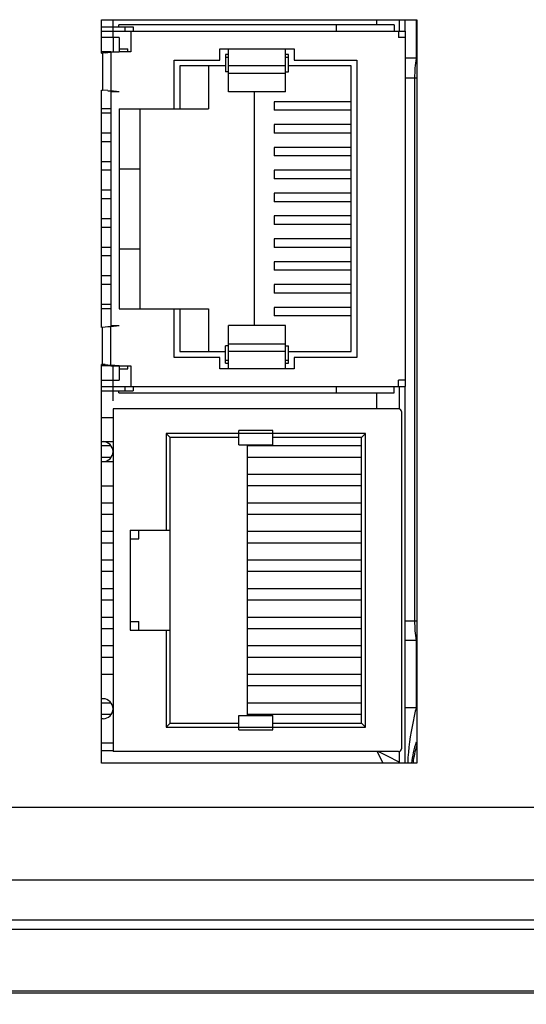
# Model space of a CAD drawing. Header units: inches. Extents: x 0 to 34, y 0 to 22.
# Tile 95 of 106: x 14.453 to 15.34, y 16.25 to 17.973. Entities that reach past the tile are written whole.
import ezdxf

# ---------------------------------------------------------------- set-up
doc = ezdxf.new("R2010")
doc.units = ezdxf.units.IN
doc.header["$LTSCALE"] = 1.87
doc.header["$MEASUREMENT"] = 0
doc.layers.get('0').update_dxf_attribs({"linetype": 'CONTINUOUS'})
for name, color, linetype in [('02___PRT_ALL_AXES', 7, 'CONTINUOUS'), ('3_ALL_AXES', 7, 'CONTINUOUS'), ('5_ALL_CURVES', 7, 'CONTINUOUS'), ('DIMENSIONS', 7, 'CONTINUOUS')]:
    doc.layers.add(name, color=color, linetype=linetype)
doc.styles.get("Standard").update_dxf_attribs({"font": 'txt', "width": 0.8})
doc.dimstyles.new('DIMSTYLE_1', dxfattribs={"dimtxt": 0.125, "dimasz": 0.18, "dimexe": 0.125, "dimexo": 0.0625, "dimgap": 0.0625, "dimtad": 0, "dimtih": 1, "dimtoh": 1, "dimzin": 4, "dimdsep": 46, "dimtxsty": 'STANDARD', "dimblk": '_FILLED', "dimblk1": '_FILLED', "dimblk2": '_FILLED', "dimcen": 0.09, "dimadec": 0, "dimazin": 0, "dimtp": 0.01, "dimtm": 0.01, "dimtfac": 1, "dimtofl": 0, "dimtmove": 0, "dimatfit": 3, "dimldrblk": '_FILLED', "dimfxl": 1, "dimtolj": 1, "dimtzin": 4, "dimarcsym": 0})

# ---------------------------------------------------------------- blocks, each defined once
blk = doc.blocks.new('_FILLED')
at = {"color": 0, "linetype": 'BYBLOCK'}
blk.add_solid([(0, 0), (-1, 0.1736), (-1, -0.1736)], dxfattribs=at)
blk = doc.blocks.new('*D0')
at = {"layer": 'DIMENSIONS', "color": 2, "linetype": 'CONTINUOUS'}
for p, q in [((11.6046, 17.0964), (11.4871, 17.0964)), ((11.6046, 16.5941), (11.6046, 17.0964)), ((16.1544, 16.5941), (11.4796, 16.5941)), ((13.4197, 16.2578), (11.4796, 16.2578)), ((11.6046, 16.2578), (11.6046, 15.8978))]:
    blk.add_line(p, q, dxfattribs=at)
at = {"layer": 'DIMENSIONS', "color": 2, "linetype": 'CONTINUOUS', "xscale": 0.18, "yscale": 0.18, "zscale": 0.18}
for p, rotation in [((11.6046, 16.5941), 270), ((11.6046, 16.2578), 90)]:
    blk.add_blockref('_FILLED', p, dxfattribs=dict(at, rotation=rotation))
at = {"layer": 'DIMENSIONS', "color": 2, "linetype": 'CONTINUOUS', "insert": (11.4246, 17.1589), "char_height": 0.125, "width": 0.925, "attachment_point": 3, "line_spacing_factor": 0.9}
blk.add_mtext('.34{\\Ftxt.shx;\\W1.000000;\\H0.125000; }[8.5]', dxfattribs=at)
blk = doc.blocks.new('*D1')
at = {"layer": 'DIMENSIONS', "color": 2, "linetype": 'CONTINUOUS'}
for p, q in [((12.4166, 16.3845), (12.4166, 15.3824)), ((16.3813, 16.3672), (16.3813, 15.3824)), ((12.4166, 15.5074), (13.7239, 15.5074)), ((16.3813, 15.5074), (15.0739, 15.5074))]:
    blk.add_line(p, q, dxfattribs=at)
at = {"layer": 'DIMENSIONS', "color": 2, "linetype": 'CONTINUOUS', "xscale": 0.18, "yscale": 0.18, "zscale": 0.18, "rotation": 180}
blk.add_blockref('_FILLED', (12.4166, 15.5074), dxfattribs=at)
at = {"layer": 'DIMENSIONS', "color": 2, "linetype": 'CONTINUOUS', "xscale": 0.18, "yscale": 0.18, "zscale": 0.18}
blk.add_blockref('_FILLED', (16.3813, 15.5074), dxfattribs=at)
at = {"layer": 'DIMENSIONS', "color": 2, "linetype": 'CONTINUOUS', "insert": (14.3989, 15.5699), "char_height": 0.125, "width": 1.225, "attachment_point": 2, "line_spacing_factor": 0.9}
blk.add_mtext('3.96{\\Ftxt.shx;\\W1.000000;\\H0.125000; }[100.7]', dxfattribs=at)
blk = doc.blocks.new('*D2')
at = {"layer": 'DIMENSIONS', "color": 2, "linetype": 'CONTINUOUS'}
for p, q in [((12.4166, 16.3845), (12.4166, 14.6324)), ((16.5673, 16.3126), (16.5673, 14.6324)), ((12.4166, 14.7574), (13.8169, 14.7574)), ((16.5673, 14.7574), (15.1669, 14.7574))]:
    blk.add_line(p, q, dxfattribs=at)
at = {"layer": 'DIMENSIONS', "color": 2, "linetype": 'CONTINUOUS', "xscale": 0.18, "yscale": 0.18, "zscale": 0.18, "rotation": 180}
blk.add_blockref('_FILLED', (12.4166, 14.7574), dxfattribs=at)
at = {"layer": 'DIMENSIONS', "color": 2, "linetype": 'CONTINUOUS', "xscale": 0.18, "yscale": 0.18, "zscale": 0.18}
blk.add_blockref('_FILLED', (16.5673, 14.7574), dxfattribs=at)
at = {"layer": 'DIMENSIONS', "color": 2, "linetype": 'CONTINUOUS', "insert": (14.4919, 14.8199), "char_height": 0.125, "width": 1.225, "attachment_point": 2, "line_spacing_factor": 0.9}
blk.add_mtext('4.15{\\Ftxt.shx;\\W1.000000;\\H0.125000; }[105.4]', dxfattribs=at)

msp = doc.modelspace()

# ---------------------------------------------------------------- linework, layer by layer
at = {"color": 3, "linetype": 'CONTINUOUS'}
for p, q in [((14.5968, 17.9141), (14.5968, 17.9729)), ((14.5968, 17.9729), (15.1488, 17.9729)), ((15.1488, 17.9729), (15.1488, 16.6719)), ((14.5968, 17.4341), (14.5968, 17.8497)), ((14.5968, 16.6719), (14.5968, 17.3697)), ((15.1488, 16.6719), (14.5968, 16.6719))]:
    msp.add_line(p, q, dxfattribs=at)
at = {"color": 7, "linetype": 'CONTINUOUS'}
for p, q in [((14.5968, 17.9604), (14.6518, 17.9604)), ((14.6268, 17.9604), (14.6268, 17.9639)), ((15.1088, 17.9639), (14.6268, 17.9639)), ((14.6378, 17.9529), (14.6378, 17.9604)), ((14.6518, 17.9604), (14.6518, 17.9529)), ((15.0082, 17.9529), (15.0082, 17.9639)), ((15.0784, 17.9729), (15.0784, 17.9639)), ((15.1088, 17.9639), (15.1088, 17.9529)), ((15.1177, 17.9729), (15.1177, 17.9529)), ((15.1277, 17.9729), (15.1277, 17.9529)), ((15.1474, 17.9729), (15.1474, 17.9054)), ((14.5968, 17.9529), (15.1288, 17.9529)), ((14.6278, 17.9419), (14.5968, 17.9419)), ((14.6168, 17.9419), (14.6168, 17.9529)), ((14.6278, 17.9419), (14.6278, 17.9169)), ((14.6478, 17.9529), (14.6478, 17.9169)), ((15.1168, 17.9529), (15.1168, 17.9419)), ((15.1288, 17.9419), (15.1168, 17.9419)), ((15.1288, 17.3309), (15.1288, 17.9529)), ((14.6278, 17.9219), (14.6428, 17.9219)), ((14.6428, 17.9169), (14.6428, 17.9219)), ((14.8038, 17.9019), (14.8038, 17.9219)), ((14.8038, 17.9219), (14.9338, 17.9219)), ((14.8188, 17.8464), (14.8188, 17.9219)), ((14.9188, 17.8464), (14.9188, 17.9219)), ((14.9338, 17.9219), (14.9338, 17.9019)), ((14.6128, 17.9169), (14.5968, 17.9169)), ((14.6028, 17.9146), (14.5986, 17.9141)), ((14.5986, 17.9141), (14.5986, 17.8497)), ((14.6278, 17.9169), (14.6128, 17.9155)), ((14.6128, 17.9155), (14.6128, 17.8482)), ((14.6478, 17.9169), (14.6278, 17.9169)), ((14.8138, 17.9119), (14.8138, 17.8819)), ((14.8188, 17.9119), (14.8138, 17.9119)), ((14.8188, 17.9069), (14.8138, 17.9069)), ((14.9238, 17.9119), (14.9188, 17.9119)), ((14.9238, 17.9069), (14.9188, 17.9069)), ((14.9238, 17.8819), (14.9238, 17.9119)), ((15.1474, 17.9054), (15.1288, 17.9054)), ((14.7238, 17.8169), (14.7238, 17.9019)), ((14.7238, 17.9019), (14.8038, 17.9019)), ((14.7338, 17.8919), (14.7338, 17.8169)), ((14.8138, 17.8919), (14.7338, 17.8919)), ((14.7838, 17.8919), (14.7838, 17.8169)), ((14.9188, 17.8919), (14.8188, 17.8919)), ((15.0338, 17.8919), (14.9238, 17.8919)), ((14.9338, 17.9019), (15.0438, 17.9019)), ((15.0338, 17.3919), (15.0338, 17.8919)), ((15.0438, 17.9019), (15.0438, 17.3819)), ((14.8188, 17.8819), (14.8138, 17.8819)), ((14.9188, 17.8789), (14.8188, 17.8789)), ((14.9188, 17.8819), (14.9238, 17.8819)), ((15.1288, 17.8711), (15.1488, 17.8711)), ((15.1448, 17.8711), (15.1448, 16.9207)), ((14.6076, 17.8487), (14.5986, 17.8497)), ((14.6278, 17.8469), (14.6128, 17.8482)), ((14.6128, 17.8469), (14.6128, 17.4369)), ((14.6278, 17.8469), (14.6128, 17.8469)), ((14.9188, 17.8464), (14.8188, 17.8464)), ((14.8638, 17.8464), (14.8638, 17.4374)), ((14.8988, 17.8294), (14.8988, 17.8144)), ((15.0338, 17.8294), (14.8988, 17.8294)), ((14.6128, 17.8169), (14.5968, 17.8169)), ((14.6128, 17.8094), (14.5968, 17.8094)), ((14.6278, 17.8169), (14.6278, 17.4669)), ((14.6278, 17.8169), (14.7838, 17.8169)), ((14.6638, 17.8169), (14.6638, 17.4669)), ((15.0338, 17.8144), (14.8988, 17.8144)), ((14.8988, 17.7894), (14.8988, 17.7744)), ((15.0338, 17.7894), (14.8988, 17.7894)), ((14.6128, 17.7744), (14.5968, 17.7744)), ((15.0338, 17.7744), (14.8988, 17.7744)), ((14.6128, 17.7594), (14.5968, 17.7594)), ((14.8988, 17.7494), (14.8988, 17.7344)), ((15.0338, 17.7494), (14.8988, 17.7494)), ((15.0338, 17.7344), (14.8988, 17.7344)), ((14.6128, 17.7244), (14.5968, 17.7244)), ((14.6128, 17.7094), (14.5968, 17.7094)), ((14.6278, 17.7119), (14.6638, 17.7119)), ((14.8988, 17.7094), (14.8988, 17.6944)), ((15.0338, 17.7094), (14.8988, 17.7094)), ((15.0338, 17.6944), (14.8988, 17.6944)), ((14.6128, 17.6744), (14.5968, 17.6744)), ((14.8988, 17.6694), (14.8988, 17.6544)), ((15.0338, 17.6694), (14.8988, 17.6694)), ((14.6128, 17.6594), (14.5968, 17.6594)), ((15.0338, 17.6544), (14.8988, 17.6544)), ((14.8988, 17.6294), (14.8988, 17.6144)), ((15.0338, 17.6294), (14.8988, 17.6294)), ((14.6128, 17.6244), (14.5968, 17.6244)), ((15.0338, 17.6144), (14.8988, 17.6144)), ((14.6128, 17.6094), (14.5968, 17.6094)), ((14.8988, 17.5894), (14.8988, 17.5744)), ((15.0338, 17.5894), (14.8988, 17.5894)), ((14.6128, 17.5744), (14.5968, 17.5744)), ((14.6278, 17.5719), (14.6638, 17.5719)), ((15.0338, 17.5744), (14.8988, 17.5744)), ((14.6128, 17.5594), (14.5968, 17.5594)), ((14.8988, 17.5494), (14.8988, 17.5344)), ((15.0338, 17.5494), (14.8988, 17.5494)), ((15.0338, 17.5344), (14.8988, 17.5344)), ((14.6128, 17.5244), (14.5968, 17.5244)), ((14.6128, 17.5094), (14.5968, 17.5094)), ((14.8988, 17.5094), (14.8988, 17.4944)), ((15.0338, 17.5094), (14.8988, 17.5094)), ((15.0338, 17.4944), (14.8988, 17.4944)), ((14.6128, 17.4744), (14.5968, 17.4744)), ((14.6128, 17.4669), (14.5968, 17.4669)), ((14.6278, 17.4669), (14.7838, 17.4669)), ((14.7238, 17.3819), (14.7238, 17.4669)), ((14.7338, 17.4669), (14.7338, 17.3919)), ((14.7838, 17.4669), (14.7838, 17.3919)), ((14.8988, 17.4694), (14.8988, 17.4544)), ((15.0338, 17.4694), (14.8988, 17.4694)), ((15.0338, 17.4544), (14.8988, 17.4544)), ((14.6076, 17.4351), (14.5986, 17.4341)), ((14.5986, 17.3697), (14.5986, 17.4341)), ((14.6278, 17.4369), (14.6128, 17.4355)), ((14.6278, 17.4369), (14.6128, 17.4369)), ((14.6128, 17.3682), (14.6128, 17.4355)), ((14.8188, 17.3619), (14.8188, 17.4374)), ((14.9188, 17.4374), (14.8188, 17.4374)), ((14.9188, 17.3619), (14.9188, 17.4374)), ((14.9188, 17.4049), (14.8188, 17.4049)), ((14.7338, 17.3919), (14.8138, 17.3919)), ((14.8138, 17.3719), (14.8138, 17.4019)), ((14.8188, 17.4019), (14.8138, 17.4019)), ((14.9188, 17.3919), (14.8188, 17.3919)), ((14.9188, 17.4019), (14.9238, 17.4019)), ((14.9238, 17.3719), (14.9238, 17.4019)), ((14.9238, 17.3919), (15.0338, 17.3919)), ((14.8038, 17.3819), (14.7238, 17.3819)), ((14.8038, 17.3619), (14.8038, 17.3819)), ((14.8138, 17.3769), (14.8188, 17.3769)), ((14.8138, 17.3719), (14.8188, 17.3719)), ((14.9188, 17.3769), (14.9238, 17.3769)), ((14.9188, 17.3719), (14.9238, 17.3719)), ((14.9338, 17.3819), (14.9338, 17.3619)), ((15.0438, 17.3819), (14.9338, 17.3819)), ((14.6128, 17.3669), (14.5968, 17.3669)), ((14.6028, 17.3692), (14.5986, 17.3697)), ((14.6278, 17.3669), (14.6128, 17.3682)), ((14.6278, 17.3669), (14.6278, 17.3419)), ((14.6278, 17.3669), (14.6478, 17.3669)), ((14.6278, 17.3619), (14.6428, 17.3619)), ((14.6428, 17.3619), (14.6428, 17.3669)), ((14.6478, 17.3669), (14.6478, 17.3309)), ((14.9338, 17.3619), (14.8038, 17.3619)), ((14.5968, 17.3419), (14.6278, 17.3419)), ((14.6168, 17.3309), (14.6168, 17.3419)), ((15.1168, 17.3309), (15.1168, 17.3419)), ((15.1288, 17.3419), (15.1168, 17.3419)), ((14.5968, 17.3309), (15.1288, 17.3309)), ((14.5968, 17.3234), (14.6518, 17.3234)), ((14.6268, 17.3199), (14.6268, 17.3234)), ((14.6268, 17.3199), (15.1088, 17.3199)), ((14.6378, 17.3234), (14.6378, 17.3309)), ((14.6518, 17.3309), (14.6518, 17.3234)), ((15.0082, 17.3199), (15.0082, 17.3309)), ((15.0784, 17.3199), (15.0784, 17.2919)), ((15.1088, 17.3199), (15.1088, 17.3309)), ((15.1177, 17.3309), (15.1177, 17.2919)), ((15.1277, 17.3309), (15.1277, 16.9207)), ((14.6168, 17.2919), (14.6168, 16.6919)), ((15.1168, 17.2919), (14.6168, 17.2919)), ((15.1218, 17.2869), (15.1218, 16.6969)), ((14.8368, 17.2289), (14.8368, 17.2539)), ((14.8968, 17.2539), (14.8368, 17.2539)), ((14.8968, 17.2289), (14.8968, 17.2539)), ((14.5968, 17.2344), (14.6168, 17.2344)), ((14.7098, 17.2489), (14.7098, 17.0794)), ((14.7098, 17.2489), (14.7168, 17.2419)), ((15.0588, 17.2489), (14.7098, 17.2489)), ((14.7168, 16.7419), (14.7168, 17.2419)), ((14.8368, 17.2419), (14.7168, 17.2419)), ((15.0518, 17.2419), (14.8968, 17.2419)), ((15.0588, 17.2489), (15.0518, 17.2419)), ((15.0518, 16.7419), (15.0518, 17.2419)), ((15.0588, 16.7349), (15.0588, 17.2489)), ((14.6127, 17.2269), (14.5968, 17.2269)), ((14.8368, 17.2289), (14.8968, 17.2289)), ((14.8518, 17.2289), (14.8518, 16.7549)), ((15.0518, 17.2269), (14.8518, 17.2269)), ((14.6127, 17.2069), (14.5968, 17.2069)), ((14.5968, 17.1994), (14.6168, 17.1994)), ((15.0518, 17.2069), (14.8518, 17.2069)), ((15.0518, 17.1769), (14.8518, 17.1769)), ((14.5968, 17.1569), (14.6168, 17.1569)), ((15.0518, 17.1569), (14.8518, 17.1569)), ((14.6168, 17.1269), (14.5968, 17.1269)), ((15.0518, 17.1269), (14.8518, 17.1269)), ((14.6168, 17.1069), (14.5968, 17.1069)), ((15.0518, 17.1069), (14.8518, 17.1069)), ((14.6468, 17.0794), (14.6468, 16.9044)), ((14.6468, 17.0794), (14.7168, 17.0794)), ((14.6618, 17.0644), (14.6618, 17.0794)), ((14.6168, 17.0769), (14.5968, 17.0769)), ((14.6468, 17.0644), (14.6618, 17.0644)), ((15.0518, 17.0769), (14.8518, 17.0769)), ((14.6168, 17.0569), (14.5968, 17.0569)), ((15.0518, 17.0569), (14.8518, 17.0569)), ((14.6168, 17.0269), (14.5968, 17.0269)), ((15.0518, 17.0269), (14.8518, 17.0269)), ((14.6168, 17.0069), (14.5968, 17.0069)), ((15.0518, 17.0069), (14.8518, 17.0069)), ((14.6168, 16.9769), (14.5968, 16.9769)), ((15.0518, 16.9769), (14.8518, 16.9769)), ((14.6168, 16.9569), (14.5968, 16.9569)), ((15.0518, 16.9569), (14.8518, 16.9569)), ((14.6168, 16.9269), (14.5968, 16.9269)), ((15.0518, 16.9269), (14.8518, 16.9269)), ((14.6168, 16.9069), (14.5968, 16.9069)), ((14.6468, 16.9194), (14.6618, 16.9194)), ((14.6618, 16.9044), (14.6618, 16.9194)), ((15.0518, 16.9069), (14.8518, 16.9069)), ((15.1277, 16.9207), (15.1488, 16.9207)), ((15.1277, 16.9207), (15.1277, 16.8864)), ((14.6468, 16.9044), (14.7168, 16.9044)), ((14.7098, 16.9044), (14.7098, 16.7349)), ((14.6168, 16.8769), (14.5968, 16.8769)), ((15.0518, 16.8769), (14.8518, 16.8769)), ((15.1277, 16.8864), (15.1277, 16.7687)), ((15.1474, 16.8864), (15.1277, 16.8864)), ((15.1474, 16.8864), (15.1474, 16.7687)), ((14.6168, 16.8569), (14.5968, 16.8569)), ((15.0518, 16.8569), (14.8518, 16.8569)), ((15.0518, 16.8269), (14.8518, 16.8269)), ((15.0518, 16.8069), (14.8518, 16.8069)), ((14.5993, 16.7844), (14.5968, 16.7844)), ((14.6132, 16.7769), (14.5968, 16.7769)), ((15.0518, 16.7769), (14.8518, 16.7769)), ((15.1474, 16.7687), (15.1277, 16.7687)), ((14.6126, 16.7569), (14.5968, 16.7569)), ((14.8368, 16.7299), (14.8368, 16.7549)), ((14.8368, 16.7549), (14.8968, 16.7549)), ((15.0518, 16.7569), (14.8518, 16.7569)), ((14.8968, 16.7299), (14.8968, 16.7549)), ((14.5993, 16.7494), (14.5968, 16.7494)), ((14.7098, 16.7349), (14.7168, 16.7419)), ((14.7098, 16.7349), (15.0588, 16.7349)), ((14.7168, 16.7419), (14.8368, 16.7419)), ((14.8968, 16.7419), (15.0518, 16.7419)), ((15.0588, 16.7349), (15.0518, 16.7419)), ((14.8368, 16.7299), (14.8968, 16.7299)), ((15.1279, 16.7098), (15.128, 16.6872)), ((14.6168, 16.6932), (14.5968, 16.6932)), ((15.1168, 16.6919), (14.6168, 16.6919)), ((15.079, 16.6919), (15.089, 16.6719)), ((15.0974, 16.6837), (15.0809, 16.6919)), ((15.1177, 16.6735), (15.0974, 16.6837)), ((15.1177, 16.6919), (15.1177, 16.6735)), ((15.128, 16.6872), (15.128, 16.6719)), ((15.1177, 16.6735), (15.1193, 16.6719)), ((16.3468, 16.3804), (13.5168, 16.3804)), ((13.5125, 16.2698), (16.3735, 16.2698)), ((16.3468, 16.2724), (13.5168, 16.2724))]:
    msp.add_line(p, q, dxfattribs=at)
at = {"color": 40, "linetype": 'CONTINUOUS'}
for p, q in [((14.6128, 17.9169), (14.6278, 17.9169)), ((14.6128, 17.3669), (14.6278, 17.3669))]:
    msp.add_line(p, q, dxfattribs=at)
at = {"color": 7, "linetype": 'CONTINUOUS'}
for centre, radius, start, end in [((14.7176, 16.9842), 0.9375, 97.2909, 97.418), ((14.6534, 17.4224), 0.4947, 95.3116, 95.8751), ((14.7924, 15.9175), 2.0061, 95.1363, 95.2854), ((15.2179, 17.8713), 0.0782, 152.2972, 154.2048), ((14.7176, 18.7796), 0.9375, 262.582, 262.7091), ((14.7924, 19.8462), 2.0061, 264.7146, 264.8637), ((14.7176, 16.5042), 0.9375, 97.2909, 97.418), ((14.7924, 15.4375), 2.0061, 95.1363, 95.2854), ((14.7176, 18.2996), 0.9375, 262.582, 262.7091), ((14.6534, 17.8613), 0.4947, 264.1249, 264.6884), ((14.7924, 19.3662), 2.0061, 264.7146, 264.8637), ((15.1168, 17.2869), 0.005, 0, 90), ((14.5993, 17.2169), 0.0175, 270, 90), ((15.218, 16.9206), 0.0785, 205.8136, 207.7182), ((14.5993, 16.7669), 0.0175, 270, 90), ((26.8261, 16.772), 11.6984, 180.01651, 180.30476), ((15.2916, 16.6569), 0.1825, 141.5823, 142.2205), ((15.2916, 16.6569), 0.1529, 160.1877, 174.3738), ((15.2916, 16.6569), 0.1503, 162.315, 173.9164), ((15.1168, 16.6969), 0.005, 270, 360), ((15.0983, 16.6735), 0.0195, 355.1899, 359.9719)]:
    msp.add_arc(centre, radius, start, end, dxfattribs=at)
for points in [[(15.1474, 17.9054), (15.1458, 17.894), (15.1448, 17.8825), (15.1448, 17.8711)], [(15.1448, 16.9207), (15.1448, 16.9092), (15.1458, 16.8977), (15.1474, 16.8864)]]:
    msp.add_open_spline(points, degree=3, dxfattribs=at)
msp.add_open_spline([(15.1474, 16.7687), (15.1456, 16.7607), (15.1386, 16.7292), (15.1337, 16.697), (15.1327, 16.6728)], degree=3, knots=[0, 0, 0, 0, 0.251317, 1, 1, 1, 1], dxfattribs=at)
at = {"layer": '02___PRT_ALL_AXES', "color": 3, "linetype": 'CONTINUOUS'}
for p, q in [((16.1988, 16.4669), (13.2981, 16.4669)), ((16.2323, 16.3969), (13.2981, 16.3969))]:
    msp.add_line(p, q, dxfattribs=at)
at = {"layer": '3_ALL_AXES', "color": 7, "linetype": 'CONTINUOUS'}
for p, q in [((14.5968, 17.2769), (14.6168, 17.2769)), ((14.6168, 16.8269), (14.5968, 16.8269)), ((14.6168, 16.7069), (14.5968, 16.7069))]:
    msp.add_line(p, q, dxfattribs=at)
at = {"layer": '5_ALL_CURVES', "color": 40, "linetype": 'CONTINUOUS'}
for p, q in [((14.6168, 17.9529), (14.6168, 17.9729)), ((14.6168, 17.9419), (14.6168, 17.9159)), ((14.6168, 17.3419), (14.6168, 17.3679)), ((14.6168, 17.3059), (14.6168, 17.3309))]:
    msp.add_line(p, q, dxfattribs=at)

# ---------------------------------------------------------------- dimensions: what is measured, and where the dimension line sits
at = {"layer": 'DIMENSIONS', "color": 2, "linetype": 'CONTINUOUS'}
dim = msp.add_linear_dim(base=(11.6046, 16.2578), p1=(16.2169, 16.5941), p2=(13.4822, 16.2578), angle=270, dimstyle='DIMSTYLE_1', dxfattribs=at)
dim.commit()
dim.dimension.update_dxf_attribs({"geometry": '*D0', "text_midpoint": (10.9621, 17.0964), "dimtype": 160})
for base, p2, picture, middle in [((16.3813, 15.5074), (16.3813, 16.4297), '*D1', (14.3989, 15.5074)), ((16.5673, 14.7574), (16.5673, 16.3751), '*D2', (14.4919, 14.7574))]:
    dim = msp.add_linear_dim(base=base, p1=(12.4166, 16.447), p2=p2, dimstyle='DIMSTYLE_1', dxfattribs=at)
    dim.commit()
    dim.dimension.update_dxf_attribs({"geometry": picture, "text_midpoint": middle, "dimtype": 160})

doc.saveas('drawing.dxf')
